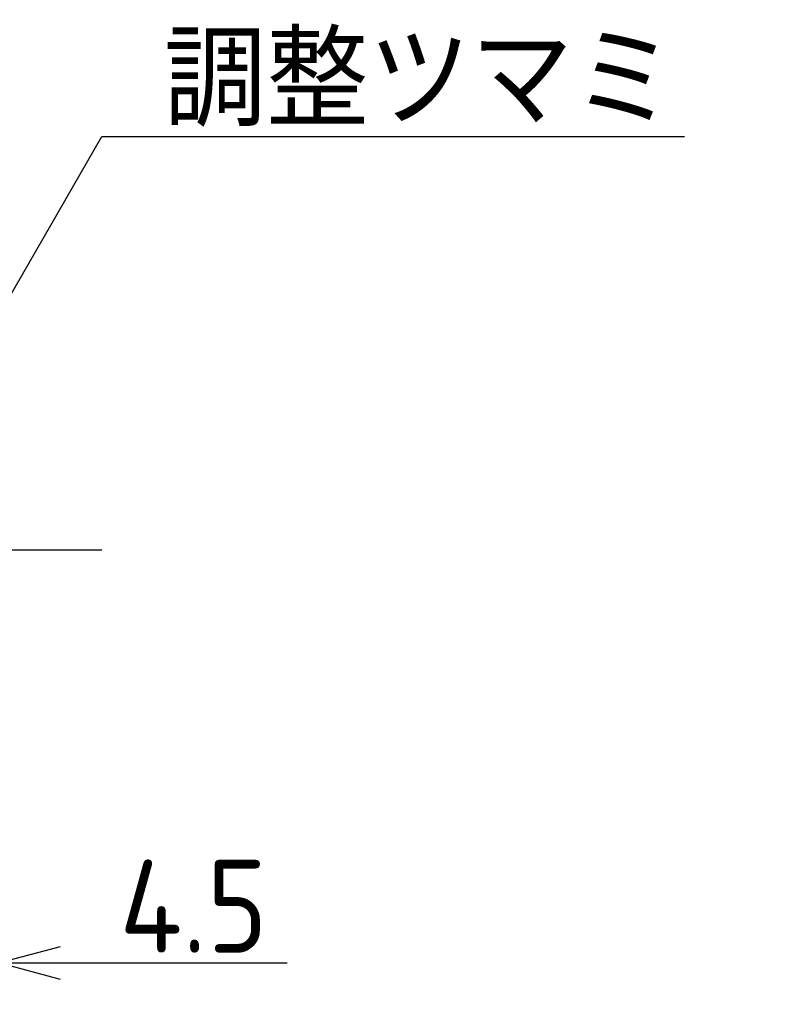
# Model space of a CAD drawing. Extents: x 94 to 378, y 122 to 211.
# Tile 4 of 4: x 342 to 378, y 163 to 211. Entities that reach past the tile are written whole.
import ezdxf

# ---------------------------------------------------------------- set-up
doc = ezdxf.new("R2010")
doc.units = 0
doc.linetypes.add('CENTER', pattern=[50.8, 31.75, -6.35, 6.35, -6.35])
doc.layers.get('0').update_dxf_attribs({"linetype": 'CONTINUOUS'})
doc.layers.get('DEFPOINTS').update_dxf_attribs({"linetype": 'CONTINUOUS'})
doc.layers.add('図形', color=7, linetype='CONTINUOUS')
doc.layers.add('寸法_文字', color=3, linetype='CONTINUOUS')
doc.layers.get('0').off()
doc.styles.add('DIMENSION', font='isocp.shx', dxfattribs={"bigfont": 'bigfont.shx'})
doc.dimstyles.get("Standard").update_dxf_attribs({"dimtxt": 0.18, "dimasz": 0.18, "dimexe": 0.18, "dimexo": 0.0625, "dimgap": 0.09, "dimtad": 0, "dimtih": 1, "dimtoh": 1, "dimzin": 0, "dimcen": 0.09, "dimazin": 3, "dimtfac": 1, "dimtofl": 0, "dimtmove": 0, "dimatfit": 3})

# ---------------------------------------------------------------- blocks, each defined once
blk = doc.blocks.new('_OPEN30')
at = {"color": 0, "linetype": 'BYBLOCK'}
for p, q in [((-1, 0.268), (0, 0)), ((0, 0), (-1, -0.268)), ((0, 0), (-1, 0))]:
    blk.add_line(p, q, dxfattribs=at)
blk = doc.blocks.new('*U26')
at = {"layer": '寸法_文字', "color": 3, "style": 'DIMENSION'}
blk.add_text('4.5', height=4.5, dxfattribs=at).set_placement((346.557, 165.5))
blk = doc.blocks.new('*D4')
at = {"layer": 'DEFPOINTS', "color": 0}
for p in [(336.2, 178), (340.7, 178), (336.2, 165)]:
    blk.add_point(p, dxfattribs=at)
at = {"layer": '寸法_文字', "color": 3}
for p, q in [((336.2, 177.5), (336.2, 163)), ((340.7, 177.5), (340.7, 163)), ((333.2, 165), (330.2, 165)), ((336.2, 165), (340.7, 165)), ((343.7, 165), (354.668, 165))]:
    blk.add_line(p, q, dxfattribs=at)
at = {"layer": '寸法_文字'}
blk.add_blockref('*U26', (0, 0), dxfattribs=at)
at = {"layer": '寸法_文字', "color": 3, "xscale": 3, "yscale": 3, "zscale": 3}
blk.add_blockref('_OPEN30', (336.2, 165), dxfattribs=at)
at = {"layer": '寸法_文字', "color": 3, "xscale": 3, "yscale": 3, "zscale": 3, "rotation": 180}
blk.add_blockref('_OPEN30', (340.7, 165), dxfattribs=at)
blk = doc.blocks.new('*U22')
at = {"layer": '寸法_文字'}
blk.add_lwpolyline([(339.699, 194.599), (345.7, 205), (348.2, 205), (373.9, 205)], dxfattribs=at)
at = {"layer": '寸法_文字', "xscale": 3, "yscale": 3, "zscale": 3, "rotation": 240.0183606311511}
blk.add_blockref('_OPEN30', (338.2, 192), dxfattribs=at)
blk = doc.blocks.new('*U23')
at = {"layer": '寸法_文字', "style": 'DIMENSION'}
blk.add_text('調整ツマミ', height=4.5, dxfattribs=at).set_placement((348.7, 205.5))

msp = doc.modelspace()

# ---------------------------------------------------------------- linework, layer by layer
at = {"layer": '図形', "color": 3, "linetype": 'CENTER'}
msp.add_line((230, 185), (345.7, 185), dxfattribs=at)

# ---------------------------------------------------------------- block references
at = {"layer": '寸法_文字'}
for name in ['*U23', '*U22']:
    msp.add_blockref(name, (0, 0), dxfattribs=at)

# ---------------------------------------------------------------- dimensions: what is measured, and where the dimension line sits
dim = msp.add_linear_dim(base=(336.2, 165), p1=(340.7, 178), p2=(336.2, 178), dimstyle='Standard', dxfattribs=at)
dim.commit()
dim.dimension.update_dxf_attribs({"geometry": '*D4', "text_midpoint": (350.7, 165), "dimtype": 128})

doc.saveas('drawing.dxf')
